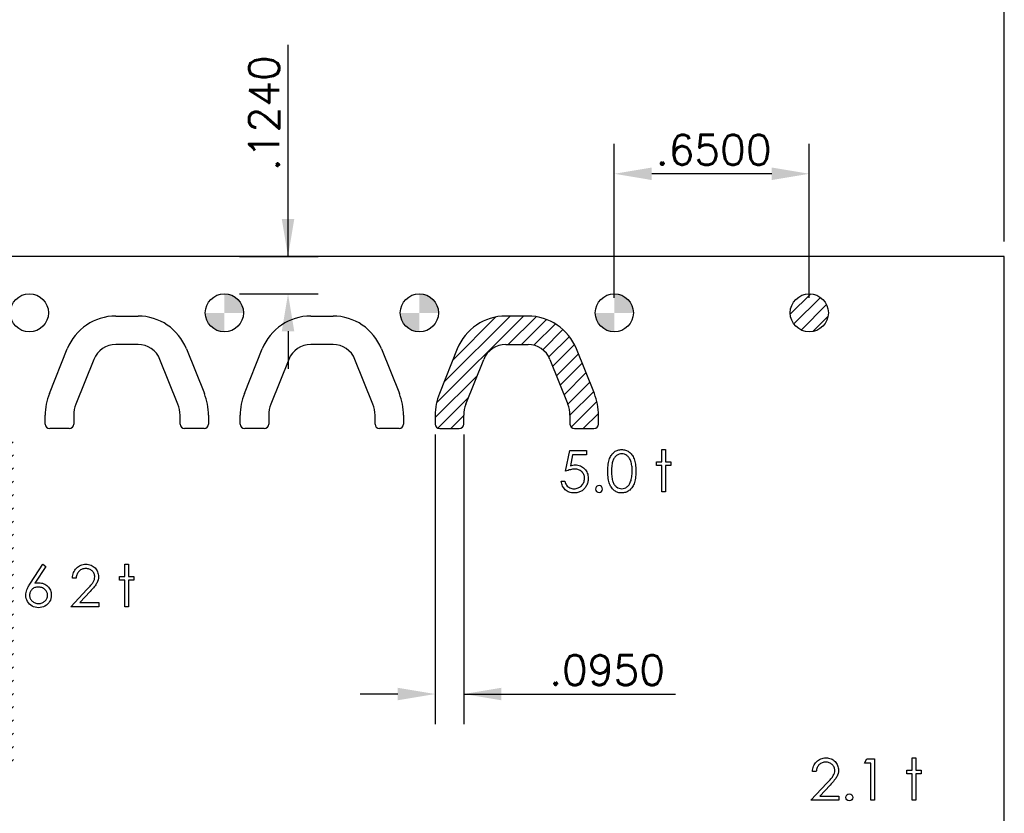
# Model space of a CAD drawing. Header units: inches. Extents: x -57.7 to -21.7, y -3.8 to 19.3.
# Tile 30 of 70: x -41.8 to -38.5, y 13.5 to 16.1. Entities that reach past the tile are written whole.
import ezdxf

# ---------------------------------------------------------------- set-up
doc = ezdxf.new("R2010")
doc.units = ezdxf.units.IN
doc.header["$LTSCALE"] = 0.5
doc.header["$MEASUREMENT"] = 0
doc.layers.get('DEFPOINTS').update_dxf_attribs({"color": 8})
for name, color, linetype in [('APP-M-D', 42, 'Continuous'), ('APP-M-S', 30, 'Continuous'), ('PUN-M-S2', 1, 'Continuous')]:
    doc.layers.add(name, color=color, linetype=linetype)
doc.styles.add('DIEMAKER', font='romans.shx')
doc.dimstyles.new('LINEAR', dxfattribs={"dimtxt": 0.1, "dimasz": 0.125, "dimexe": 0.1, "dimexo": 0.05, "dimgap": 0.03, "dimtad": 1, "dimdec": 4, "dimzin": 4, "dimdsep": 46, "dimtxsty": 'DIEMAKER', "dimcen": 0, "dimclrd": 34, "dimclre": 34, "dimclrt": 42, "dimazin": 0, "dimtfac": 1, "dimtdec": 4, "dimtofl": 0, "dimtmove": 0, "dimatfit": 3, "dimfxl": 0, "dimtolj": 1, "dimtzin": 0, "dimarcsym": 0})

# ---------------------------------------------------------------- blocks, each defined once
blk = doc.blocks.new('*D71')
at = {"layer": 'APP-M-D', "color": 34, "lineweight": -2}
for p, q in [((-39.8318, 15.1686), (-39.8318, 15.6821)), ((-39.1818, 15.1686), (-39.1818, 15.6821)), ((-39.3068, 15.5821), (-39.7068, 15.5821))]:
    blk.add_line(p, q, dxfattribs=at)
at = {"layer": 'APP-M-D', "color": 34}
for points in [[(-39.7068, 15.6029), (-39.7068, 15.5612), (-39.8318, 15.5821)], [(-39.3068, 15.5612), (-39.3068, 15.6029), (-39.1818, 15.5821)]]:
    blk.add_solid(points, dxfattribs=at)
at = {"layer": 'DEFPOINTS', "color": 0}
for p in [(-39.8318, 15.5821), (-39.8318, 15.1186), (-39.1818, 15.1186)]:
    blk.add_point(p, dxfattribs=at)
at = {"layer": 'APP-M-D', "color": 42, "insert": (-39.5006, 15.6621), "char_height": 0.1, "attachment_point": 5, "style": 'DIEMAKER'}
blk.add_mtext('\\A1;.6500', dxfattribs=at)
blk = doc.blocks.new('*D73')
at = {"layer": 'APP-M-D', "color": 34, "lineweight": -2}
for p, q in [((-40.9196, 15.3061), (-40.9196, 16.0119)), ((-40.9196, 15.4311), (-40.9196, 15.5561)), ((-41.0818, 15.3061), (-40.8196, 15.3061)), ((-41.0818, 15.1821), (-40.8196, 15.1821)), ((-40.9196, 15.0571), (-40.9196, 14.9321))]:
    blk.add_line(p, q, dxfattribs=at)
at = {"layer": 'APP-M-D', "color": 34}
for points in [[(-40.9404, 15.4311), (-40.8988, 15.4311), (-40.9196, 15.3061)], [(-40.8988, 15.0571), (-40.9404, 15.0571), (-40.9196, 15.1821)]]:
    blk.add_solid(points, dxfattribs=at)
at = {"layer": 'DEFPOINTS', "color": 0}
for p in [(-41.1318, 15.3061), (-40.9196, 15.3061), (-41.1318, 15.1821)]:
    blk.add_point(p, dxfattribs=at)
at = {"layer": 'APP-M-D', "color": 42, "insert": (-40.9996, 15.784), "char_height": 0.1, "attachment_point": 5, "rotation": 90, "style": 'DIEMAKER'}
blk.add_mtext('\\A1;.1240', dxfattribs=at)
blk = doc.blocks.new('*D74')
at = {"layer": 'APP-M-D', "color": 34, "lineweight": -2}
for p, q in [((-40.4289, 14.7126), (-40.4289, 13.7478)), ((-40.3339, 14.7126), (-40.3339, 13.7478)), ((-40.5539, 13.8478), (-40.6789, 13.8478)), ((-40.3339, 13.8478), (-39.6281, 13.8478)), ((-40.2089, 13.8478), (-40.0839, 13.8478))]:
    blk.add_line(p, q, dxfattribs=at)
at = {"layer": 'APP-M-D', "color": 34}
for points in [[(-40.5539, 13.827), (-40.5539, 13.8686), (-40.4289, 13.8478)], [(-40.2089, 13.8686), (-40.2089, 13.827), (-40.3339, 13.8478)]]:
    blk.add_solid(points, dxfattribs=at)
at = {"layer": 'DEFPOINTS', "color": 0}
for p in [(-40.4289, 14.7626), (-40.3339, 14.7626), (-40.4289, 13.8478)]:
    blk.add_point(p, dxfattribs=at)
at = {"layer": 'APP-M-D', "color": 42, "insert": (-39.856, 13.9278), "char_height": 0.1, "attachment_point": 5, "style": 'DIEMAKER'}
blk.add_mtext('\\A1;.0950', dxfattribs=at)
blk = doc.blocks.new('*D83')
at = {"layer": 'APP-M-D', "color": 34, "lineweight": -2}
for p, q in [((-53.9818, 15.5436), (-53.9818, 16.4936)), ((-38.5318, 15.3561), (-38.5318, 16.4936)), ((-53.8568, 16.3936), (-38.6568, 16.3936))]:
    blk.add_line(p, q, dxfattribs=at)
at = {"layer": 'APP-M-D', "color": 34}
for points in [[(-53.8568, 16.4144), (-53.8568, 16.3727), (-53.9818, 16.3936)], [(-38.6568, 16.3727), (-38.6568, 16.4144), (-38.5318, 16.3936)]]:
    blk.add_solid(points, dxfattribs=at)
at = {"layer": 'DEFPOINTS', "color": 0}
for p in [(-38.5318, 16.3936), (-53.9818, 15.4936), (-38.5318, 15.3061)]:
    blk.add_point(p, dxfattribs=at)
at = {"layer": 'APP-M-D', "color": 42, "insert": (-46.6905, 16.4736), "char_height": 0.1, "attachment_point": 5, "style": 'DIEMAKER'}
blk.add_mtext('\\A1;15.4500', dxfattribs=at)

msp = doc.modelspace()

# ---------------------------------------------------------------- hatches: boundary and pattern name
at = {"layer": 'APP-M-S'}
h = msp.add_hatch(color=256, dxfattribs=at)
h.paths.add_polyline_path([(-41.06828, 15.11856, 0.4142136), (-41.13178, 15.18206), (-41.13178, 15.11856)])
h.paths.add_polyline_path([(-41.13178, 15.05506), (-41.13178, 15.11856), (-41.19528, 15.11856, 0.4142136)])
h = msp.add_hatch(color=256, dxfattribs=at)
h.paths.add_polyline_path([(-40.41828, 15.11856, 0.4142136), (-40.48178, 15.18206), (-40.48178, 15.11856)])
h.paths.add_polyline_path([(-40.48178, 15.05506), (-40.48178, 15.11856), (-40.54528, 15.11856, 0.4142136)])
h = msp.add_hatch(color=256, dxfattribs=at)
h.paths.add_polyline_path([(-39.76828, 15.11856, 0.4142136), (-39.83178, 15.18206), (-39.83178, 15.11856)])
h.paths.add_polyline_path([(-39.83178, 15.05506), (-39.83178, 15.11856), (-39.89528, 15.11856, 0.4142136)])
at = {"layer": 'PUN-M-S2'}
h = msp.add_hatch(dxfattribs=at)
h.set_pattern_fill('ANSI31', color=256, scale=0.25, style=0)
h.paths.add_polyline_path([(-39.24528, 15.11856, 1), (-39.11828, 15.11856, 1)])
h.paths.add_polyline_path([(-39.95822, 14.99859, 0.3066784), (-40.11954, 15.1078), (-40.19402, 15.1078, 0.3066784), (-40.35533, 14.99859), (-40.41511, 14.84915, 0.0954146), (-40.42894, 14.77731), (-40.42894, 14.7478, 0.4142136), (-40.41394, 14.7328), (-40.34894, 14.7328, 0.4142136), (-40.33394, 14.7478), (-40.33394, 14.77731, -0.0954146), (-40.3269, 14.81387), (-40.26713, 14.96331, -0.3066784), (-40.19402, 15.0128), (-40.11954, 15.0128, -0.3066784), (-40.04643, 14.96331), (-39.98665, 14.81387, -0.0954146), (-39.97961, 14.77731), (-39.97961, 14.7478, 0.4142136), (-39.96461, 14.7328), (-39.89961, 14.7328, 0.4142136), (-39.88461, 14.7478), (-39.88461, 14.77731, 0.0954146), (-39.89845, 14.84915)])
h.paths.add_polyline_path([(-39.24528, 11.86856, 1), (-39.11828, 11.86856, 1)])
h.paths.add_polyline_path([(-40.11954, 11.87932, 0.3066784), (-39.95822, 11.98853), (-39.89845, 12.13797, 0.0954146), (-39.88461, 12.20981), (-39.88461, 12.23932, 0.4142136), (-39.89961, 12.25432), (-39.96461, 12.25432, 0.4142136), (-39.97961, 12.23932), (-39.97961, 12.20981, -0.0954146), (-39.98665, 12.17326), (-40.04643, 12.02382, -0.3066784), (-40.11954, 11.97432), (-40.19402, 11.97432, -0.3066784), (-40.26713, 12.02382), (-40.3269, 12.17326, -0.0954146), (-40.33394, 12.20981), (-40.33394, 12.23932, 0.4142136), (-40.34894, 12.25432), (-40.41394, 12.25432, 0.4142136), (-40.42894, 12.23932), (-40.42894, 12.20981, 0.0954146), (-40.41511, 12.13797), (-40.35533, 11.98853, 0.3066784), (-40.19402, 11.87932)])
h.paths.add_polyline_path([(-41.18461, 12.30347), (-41.18461, 13.38847, 0.4142136), (-41.20461, 13.40847), (-41.25796, 13.40847, 0.3988719), (-41.29727, 13.37117), (-41.2929, 13.34945), (-41.28486, 13.32839, -0.074975), (-41.27961, 13.29356), (-41.27961, 12.29847, 0.4142136), (-41.26461, 12.28347), (-41.20461, 12.28347, 0.4142136)])
h.paths.add_polyline_path([(-41.63394, 12.29847), (-41.63394, 13.29356, -0.074975), (-41.62869, 13.32839), (-41.62066, 13.34945), (-41.61628, 13.37117, 0.3988719), (-41.6556, 13.40847), (-41.70894, 13.40847, 0.4142136), (-41.72894, 13.38847), (-41.72894, 12.30347, 0.4142136), (-41.70894, 12.28347), (-41.64894, 12.28347, 0.4142136)])
h.paths.add_polyline_path([(-41.83461, 13.59866), (-41.83461, 14.68366, 0.4142136), (-41.85461, 14.70366), (-41.91461, 14.70366, 0.4142136), (-41.92961, 14.68866), (-41.92961, 13.69356, -0.074975), (-41.93486, 13.65873), (-41.9429, 13.63767), (-41.94727, 13.61596, 0.3988719), (-41.90796, 13.57866), (-41.85461, 13.57866, 0.4142136)])
h.paths.add_polyline_path([(-42.82568, 12.24991), (-42.82568, 12.29448, 0.7832708), (-42.86835, 12.30501, -0.2786513), (-42.88578, 12.29448), (-42.91426, 12.29448, -0.3888787), (-42.93387, 12.31245), (-42.93394, 12.31331), (-42.93777, 12.35707, 0.3888787), (-42.94773, 12.3662), (-43.00568, 12.3662, 0.4142136), (-43.02568, 12.3462), (-43.02568, 12.29251), (-43.02568, 12.24867), (-43.02568, 12.1982, 0.4142136), (-43.00568, 12.1782), (-42.94773, 12.1782, 0.3888787), (-42.93777, 12.18733), (-42.93394, 12.23108), (-42.93387, 12.23194, -0.3888787), (-42.91426, 12.24991), (-42.88578, 12.24991, -0.2786513), (-42.86835, 12.23938, 0.7832708)])
h.paths.add_polyline_path([(-43.13788, 12.24867), (-43.13788, 12.29251), (-43.13788, 12.3462, 0.4142136), (-43.15788, 12.3662), (-43.21582, 12.3662, 0.3888787), (-43.22578, 12.35707), (-43.22961, 12.31331), (-43.22969, 12.31245, -0.3888787), (-43.2493, 12.29448), (-43.27778, 12.29448, -0.2786513), (-43.2952, 12.30501, 0.7832708), (-43.33788, 12.29448), (-43.33788, 12.24991, 0.7832708), (-43.2952, 12.23938, -0.2786513), (-43.27778, 12.24991), (-43.2493, 12.24991, -0.3888787), (-43.22969, 12.23194), (-43.22961, 12.23108), (-43.22578, 12.18733, 0.3888787), (-43.21582, 12.1782), (-43.15788, 12.1782, 0.4142136), (-43.13788, 12.1982)])
h.paths.add_polyline_path([(-43.13788, 14.69461), (-43.13788, 14.73846), (-43.13788, 14.78893, 0.4142136), (-43.15788, 14.80893), (-43.21582, 14.80893, 0.3888787), (-43.22578, 14.7998), (-43.22961, 14.75604), (-43.22969, 14.75518, -0.3888787), (-43.2493, 14.73721), (-43.27778, 14.73721, -0.2786513), (-43.2952, 14.74774, 0.7832708), (-43.33788, 14.73721), (-43.33788, 14.69264, 0.7832708), (-43.2952, 14.68211, -0.2786513), (-43.27778, 14.69264), (-43.2493, 14.69264, -0.3888787), (-43.22969, 14.67467), (-43.22961, 14.67381), (-43.22578, 14.63006, 0.3888787), (-43.21582, 14.62093), (-43.15788, 14.62093, 0.4142136), (-43.13788, 14.64093)])
h.paths.add_polyline_path([(-42.82568, 14.69264), (-42.82568, 14.73721, 0.7832708), (-42.86835, 14.74774, -0.2786513), (-42.88578, 14.73721), (-42.91426, 14.73721, -0.3888787), (-42.93387, 14.75518), (-42.93394, 14.75604), (-42.93777, 14.7998, 0.3888787), (-42.94773, 14.80893), (-43.00568, 14.80893, 0.4142136), (-43.02568, 14.78893), (-43.02568, 14.73846), (-43.02568, 14.69461), (-43.02568, 14.64093, 0.4142136), (-43.00568, 14.62093), (-42.94773, 14.62093, 0.3888787), (-42.93777, 14.63006), (-42.93394, 14.67381), (-42.93387, 14.67467, -0.3888787), (-42.91426, 14.69264), (-42.88578, 14.69264, -0.2786513), (-42.86835, 14.68211, 0.7832708)])
h.paths.add_polyline_path([(-51.69199, 13.3889), (-51.69199, 13.59823, -0.1191534), (-51.69727, 13.61596), (-51.74103, 13.61596), (-51.74643, 13.60972, -0.1934262), (-51.81954, 13.58687), (-51.89402, 13.58687, -0.1934262), (-51.96713, 13.60972), (-51.97253, 13.61596), (-52.01628, 13.61596, -0.1191534), (-52.02157, 13.59823), (-52.02157, 13.3889, -0.1191534), (-52.01628, 13.37117), (-51.97253, 13.37117), (-51.96713, 13.3774, -0.1934262), (-51.89402, 13.40026), (-51.81954, 13.40026, -0.1934262), (-51.74643, 13.3774), (-51.74103, 13.37117), (-51.69727, 13.37117, -0.1191534)])
h.paths.add_polyline_path([(-42.28394, 13.69356), (-42.28394, 14.68866, 0.4142136), (-42.29894, 14.70366), (-42.35894, 14.70366, 0.4142136), (-42.37894, 14.68366), (-42.37894, 13.59866, 0.4142136), (-42.35894, 13.57866), (-42.3056, 13.57866, 0.3988719), (-42.26628, 13.61596), (-42.27066, 13.63767), (-42.27869, 13.65873, -0.074975)])
h.paths.add_polyline_path([(-53.23178, 15.30606), (-53.23178, 15.49356), (-53.98178, 15.49356), (-53.98178, 11.49356), (-53.23178, 11.49356), (-53.23178, 11.68106), (-53.88178, 11.68106), (-53.88178, 11.88347, 0.0548242), (-53.84402, 11.87932), (-53.76954, 11.87932, 0.3066784), (-53.60822, 11.98853), (-53.54845, 12.13797, 0.0954146), (-53.53461, 12.20981), (-53.53461, 12.23932, 0.1697745), (-53.53788, 12.24867), (-53.53788, 12.29251, 0.1459542), (-53.53461, 12.30347), (-53.53461, 13.38847, 0.4142136), (-53.55461, 13.40847), (-53.60796, 13.40847, 0.2152504), (-53.63749, 13.39514), (-53.63749, 13.59199, 0.2152504), (-53.60796, 13.57866), (-53.55461, 13.57866, 0.4142136), (-53.53461, 13.59866), (-53.53461, 14.68366, 0.1459542), (-53.53788, 14.69461), (-53.53788, 14.73846, 0.1697745), (-53.53461, 14.7478), (-53.53461, 14.77731, 0.0954146), (-53.54845, 14.84915), (-53.60822, 14.99859, 0.3066784), (-53.76954, 15.1078), (-53.84402, 15.1078, 0.0548242), (-53.88178, 15.10365), (-53.88178, 15.30606)])
h.paths.add_polyline_path([(-51.81954, 13.58687, 0.1934262), (-51.74643, 13.60972), (-51.74643, 13.61596), (-51.81954, 13.61596)], flags=16)
h.paths.add_polyline_path([(-51.81954, 13.58687), (-51.81954, 13.61596), (-51.89402, 13.61596), (-51.89402, 13.58687)], flags=16)
h.paths.add_polyline_path([(-51.89402, 13.58687), (-51.89402, 13.61596), (-51.96713, 13.61596), (-51.96713, 13.60972, 0.1934262)], flags=16)
h.paths.add_polyline_path([(-51.89402, 13.37117), (-51.89402, 13.40026, 0.1934262), (-51.96713, 13.3774), (-51.96713, 13.37117)], flags=16)
h.paths.add_polyline_path([(-51.81954, 13.37117), (-51.81954, 13.40026), (-51.89402, 13.40026), (-51.89402, 13.37117)], flags=16)
h.paths.add_polyline_path([(-51.74643, 13.3774, 0.1934262), (-51.81954, 13.40026), (-51.81954, 13.37117), (-51.74643, 13.37117)], flags=16)
h.paths.add_polyline_path([(-53.54528, 15.11856, -1), (-53.41828, 15.11856, -1)], flags=0)
h.paths.add_polyline_path([(-53.54528, 11.86856, -1), (-53.41828, 11.86856, -1)], flags=0)
h.paths.add_polyline_path([(-53.23178, 12.53162), (-53.23178, 15.10365, 0.2476897), (-53.35533, 14.99859), (-53.41511, 14.84915, 0.0954146), (-53.42894, 14.77731), (-53.42894, 14.7478, 0.1697745), (-53.42568, 14.73846), (-53.42568, 14.69461, 0.1459542), (-53.42894, 14.68366), (-53.42894, 13.59866, 0.4142136), (-53.40894, 13.57866), (-53.3556, 13.57866, 0.2152504), (-53.32607, 13.59199), (-53.32607, 13.39514, 0.2152504), (-53.3556, 13.40847), (-53.40894, 13.40847, 0.4142136), (-53.42894, 13.38847), (-53.42894, 12.30347, 0.1459542), (-53.42568, 12.29251), (-53.42568, 12.24867, 0.1697745), (-53.42894, 12.23932), (-53.42894, 12.20981, 0.0954146), (-53.41511, 12.13797), (-53.35533, 11.98853, 0.2476897), (-53.23178, 11.88347)], flags=0)
h.paths.add_polyline_path([(-53.54528, 15.11856, 1), (-53.41828, 15.11856, 1)], flags=0)
h.paths.add_polyline_path([(-53.41828, 11.86856, 1), (-53.54528, 11.86856, 1)], flags=0)
h.paths.add_polyline_path([(-53.23178, 15.10365), (-53.23178, 15.30606), (-53.88178, 15.30606), (-53.88178, 15.10365, -0.0548242), (-53.84402, 15.1078), (-53.76954, 15.1078, -0.3066784), (-53.60822, 14.99859), (-53.54845, 14.84915, -0.0954146), (-53.53461, 14.77731), (-53.53461, 14.7478, -0.1697745), (-53.53788, 14.73846), (-53.53788, 14.69461, -0.1459542), (-53.53461, 14.68366), (-53.53461, 13.59866, -0.4142136), (-53.55461, 13.57866), (-53.60796, 13.57866, -0.2152504), (-53.63749, 13.59199), (-53.63749, 13.39514, -0.2152504), (-53.60796, 13.40847), (-53.55461, 13.40847, -0.4142136), (-53.53461, 13.38847), (-53.53461, 12.30347, -0.1459542), (-53.53788, 12.29251), (-53.53788, 12.24867, -0.1697745), (-53.53461, 12.23932), (-53.53461, 12.20981, -0.0954146), (-53.54845, 12.13797), (-53.60822, 11.98853, -0.3066784), (-53.76954, 11.87932), (-53.84402, 11.87932, -0.0548242), (-53.88178, 11.88347), (-53.88178, 11.68106), (-53.23178, 11.68106), (-53.23178, 11.88347, -0.2476897), (-53.35533, 11.98853), (-53.41511, 12.13797, -0.0954146), (-53.42894, 12.20981), (-53.42894, 12.23932, -0.1697745), (-53.42568, 12.24867), (-53.42568, 12.29251, -0.1459542), (-53.42894, 12.30347), (-53.42894, 13.38847, -0.4142136), (-53.40894, 13.40847), (-53.3556, 13.40847, -0.2152504), (-53.32607, 13.39514), (-53.32607, 13.59199, -0.2152504), (-53.3556, 13.57866), (-53.40894, 13.57866, -0.4142136), (-53.42894, 13.59866), (-53.42894, 14.68366, -0.1459542), (-53.42568, 14.69461), (-53.42568, 14.73846, -0.1697745), (-53.42894, 14.7478), (-53.42894, 14.77731, -0.0954146), (-53.41511, 14.84915), (-53.35533, 14.99859, -0.2476897)], flags=16)

# ---------------------------------------------------------------- linework, layer by layer
at = {"layer": 'APP-M-D', "linetype": 'Continuous'}
for points in [[(-39.92414, 14.65931), (-39.92414, 14.64517), (-39.97101, 14.64517), (-39.97844, 14.60893), (-39.97405, 14.61009), (-39.96988, 14.61095), (-39.96593, 14.61144), (-39.96221, 14.61161), (-39.9576, 14.61141), (-39.95318, 14.61081), (-39.94898, 14.60981), (-39.94498, 14.60843), (-39.9412, 14.60667), (-39.93764, 14.60449), (-39.93427, 14.60192), (-39.9311, 14.59894), (-39.92823, 14.59565), (-39.92574, 14.59218), (-39.92362, 14.58845), (-39.92191, 14.58453), (-39.92055, 14.58036), (-39.91961, 14.57597), (-39.91904, 14.57136), (-39.91884, 14.56653), (-39.91895, 14.56316), (-39.91923, 14.55985), (-39.91973, 14.55662), (-39.92042, 14.55345), (-39.9213, 14.55036), (-39.92238, 14.54735), (-39.92367, 14.54439), (-39.92514, 14.5415), (-39.92676, 14.53874), (-39.92856, 14.53614), (-39.93046, 14.53371), (-39.93251, 14.53145), (-39.93471, 14.52935), (-39.93706, 14.52742), (-39.93952, 14.52565), (-39.94214, 14.52405), (-39.94487, 14.52262), (-39.94771, 14.5214), (-39.95064, 14.52035), (-39.95368, 14.5195), (-39.95682, 14.51883), (-39.96008, 14.51836), (-39.96345, 14.51806), (-39.9669, 14.51798), (-39.97101, 14.51814), (-39.97496, 14.51867), (-39.97874, 14.5195), (-39.98236, 14.52068), (-39.98581, 14.5222), (-39.98909, 14.52408), (-39.99224, 14.52626), (-39.99519, 14.5288), (-39.99793, 14.53161), (-40.00035, 14.53462), (-40.00251, 14.53782), (-40.00438, 14.54125), (-40.00596, 14.54484), (-40.00723, 14.54864), (-40.00822, 14.55265), (-40.00894, 14.55684), (-39.99657, 14.55684), (-39.99558, 14.55292), (-39.99431, 14.54942), (-39.99274, 14.54627), (-39.99089, 14.54351), (-39.98871, 14.54108), (-39.98619, 14.5389), (-39.98335, 14.53694), (-39.98018, 14.53526), (-39.97681, 14.53388), (-39.97333, 14.53291), (-39.9698, 14.5323), (-39.96618, 14.53211), (-39.96265, 14.53228), (-39.95925, 14.53275), (-39.95597, 14.53352), (-39.95282, 14.53462), (-39.94981, 14.536), (-39.94691, 14.53774), (-39.94415, 14.53976), (-39.9415, 14.5421), (-39.9391, 14.54467), (-39.937, 14.5474), (-39.93524, 14.5503), (-39.93378, 14.55334), (-39.93264, 14.55654), (-39.93184, 14.55988), (-39.93137, 14.56339), (-39.93121, 14.56706), (-39.93135, 14.57037), (-39.93176, 14.57352), (-39.93248, 14.5765), (-39.93347, 14.57931), (-39.93474, 14.58199), (-39.93629, 14.5845), (-39.93814, 14.58685), (-39.94026, 14.58903), (-39.94261, 14.59102), (-39.94518, 14.59273), (-39.94791, 14.59416), (-39.95083, 14.59538), (-39.95395, 14.59629), (-39.95727, 14.59695), (-39.96074, 14.59734), (-39.96444, 14.59747), (-39.96764, 14.59736), (-39.97104, 14.59703), (-39.97457, 14.59648), (-39.9783, 14.59571), (-39.98216, 14.59471), (-39.98622, 14.5935), (-39.99042, 14.59206), (-39.99481, 14.59041), (-39.98067, 14.65931), (-39.92414, 14.65931)], [(-39.85348, 14.59035), (-39.85339, 14.59698), (-39.85312, 14.60322), (-39.85265, 14.6091), (-39.85201, 14.61456), (-39.85121, 14.61964), (-39.85019, 14.62433), (-39.84901, 14.62864), (-39.84765, 14.63256), (-39.84614, 14.63617), (-39.84445, 14.63957), (-39.8426, 14.64272), (-39.84061, 14.64567), (-39.83849, 14.64838), (-39.83623, 14.65086), (-39.8338, 14.6531), (-39.8312, 14.65514), (-39.8285, 14.65693), (-39.82571, 14.65851), (-39.82287, 14.65983), (-39.81991, 14.66091), (-39.8169, 14.66176), (-39.81381, 14.66237), (-39.81066, 14.66273), (-39.80741, 14.66284), (-39.80412, 14.66273), (-39.80089, 14.66237), (-39.79777, 14.66176), (-39.79471, 14.66091), (-39.79173, 14.65983), (-39.78883, 14.65851), (-39.78599, 14.65693), (-39.78325, 14.65511), (-39.78063, 14.65307), (-39.77812, 14.65075), (-39.77577, 14.64821), (-39.77357, 14.64545), (-39.7715, 14.64241), (-39.76956, 14.63916), (-39.7678, 14.63565), (-39.76614, 14.6319), (-39.76468, 14.62787), (-39.76338, 14.6235), (-39.7623, 14.61881), (-39.76142, 14.61379), (-39.76073, 14.60843), (-39.76023, 14.60272), (-39.75996, 14.5967), (-39.75985, 14.59035), (-39.75996, 14.58403), (-39.76023, 14.57804), (-39.76073, 14.57236), (-39.76139, 14.56703), (-39.76228, 14.56203), (-39.76335, 14.55737), (-39.7646, 14.55301), (-39.76606, 14.549), (-39.76769, 14.54528), (-39.76945, 14.5418), (-39.77136, 14.53854), (-39.77343, 14.53551), (-39.77564, 14.53272), (-39.77801, 14.53018), (-39.78052, 14.52786), (-39.78317, 14.52579), (-39.78593, 14.52397), (-39.78878, 14.52237), (-39.7917, 14.52104), (-39.79468, 14.51994), (-39.79775, 14.51908), (-39.80089, 14.51847), (-39.80412, 14.51809), (-39.80741, 14.51798), (-39.81066, 14.51809), (-39.81381, 14.51845), (-39.8169, 14.51905), (-39.81988, 14.51988), (-39.82281, 14.52093), (-39.82565, 14.52226), (-39.82841, 14.5238), (-39.83109, 14.52557), (-39.83366, 14.52758), (-39.83609, 14.52982), (-39.83835, 14.5323), (-39.84048, 14.53504), (-39.84246, 14.53796), (-39.84431, 14.54114), (-39.84602, 14.54456), (-39.84757, 14.5482), (-39.84895, 14.55215), (-39.85017, 14.55648), (-39.85116, 14.5612), (-39.85199, 14.56628), (-39.85265, 14.57172), (-39.85312, 14.57757), (-39.85339, 14.58378), (-39.85348, 14.59035)], [(-39.84111, 14.59041), (-39.84106, 14.58489), (-39.84084, 14.5797), (-39.8405, 14.57484), (-39.84006, 14.57037), (-39.83946, 14.56623), (-39.83874, 14.56242), (-39.83788, 14.55897), (-39.83689, 14.55588), (-39.83576, 14.55303), (-39.83451, 14.55038), (-39.83316, 14.5479), (-39.83167, 14.54561), (-39.83004, 14.54348), (-39.8283, 14.54152), (-39.82643, 14.53976), (-39.82444, 14.53816), (-39.82024, 14.53551), (-39.81594, 14.53363), (-39.81152, 14.5325), (-39.80699, 14.53211), (-39.80244, 14.53247), (-39.79802, 14.5336), (-39.79377, 14.53542), (-39.78966, 14.53802), (-39.7877, 14.53959), (-39.78588, 14.54133), (-39.78417, 14.54329), (-39.78256, 14.54542), (-39.7811, 14.54771), (-39.77975, 14.55022), (-39.77853, 14.5529), (-39.77743, 14.55577), (-39.77622, 14.55947), (-39.77514, 14.56333), (-39.77426, 14.56739), (-39.77351, 14.57161), (-39.77296, 14.57603), (-39.77254, 14.58064), (-39.7723, 14.58544), (-39.77221, 14.59041), (-39.7723, 14.59538), (-39.77249, 14.60012), (-39.77288, 14.60462), (-39.77337, 14.6089), (-39.77404, 14.61296), (-39.77481, 14.61677), (-39.77577, 14.62036), (-39.77685, 14.62373), (-39.77807, 14.62687), (-39.77939, 14.62977), (-39.78083, 14.63248), (-39.78237, 14.63496), (-39.78403, 14.63722), (-39.78582, 14.63927), (-39.7877, 14.64109), (-39.78969, 14.64269), (-39.79385, 14.64531), (-39.79811, 14.64722), (-39.80249, 14.64832), (-39.80699, 14.64871), (-39.81155, 14.64832), (-39.81599, 14.64722), (-39.82027, 14.64531), (-39.82444, 14.64269), (-39.82643, 14.64112), (-39.82828, 14.63935), (-39.83001, 14.63739), (-39.83162, 14.63526), (-39.83311, 14.63297), (-39.83449, 14.63049), (-39.83573, 14.62784), (-39.83686, 14.625), (-39.83785, 14.6219), (-39.83871, 14.61845), (-39.83946, 14.61467), (-39.84003, 14.6105), (-39.8405, 14.606), (-39.84084, 14.60117), (-39.84106, 14.59596), (-39.84111, 14.59041)], [(-39.67328, 14.66284), (-39.66092, 14.66284), (-39.66092, 14.62221), (-39.64325, 14.62221), (-39.64325, 14.60984), (-39.66092, 14.60984), (-39.66092, 14.52151), (-39.67328, 14.52151), (-39.67328, 14.60984), (-39.69095, 14.60984), (-39.69095, 14.62221), (-39.67328, 14.62221), (-39.67328, 14.66284)], [(-41.737, 14.28034), (-41.72748, 14.27286), (-41.76389, 14.21719), (-41.7566, 14.21818), (-41.74962, 14.21851), (-41.74542, 14.21832), (-41.74139, 14.21777), (-41.73753, 14.21685), (-41.73383, 14.21556), (-41.7303, 14.2139), (-41.7269, 14.21189), (-41.7237, 14.20948), (-41.72063, 14.20672), (-41.71785, 14.20369), (-41.71542, 14.20049), (-41.71337, 14.19712), (-41.71172, 14.19358), (-41.71042, 14.18986), (-41.70948, 14.18597), (-41.70893, 14.18191), (-41.70874, 14.17769), (-41.70907, 14.17192), (-41.71012, 14.16642), (-41.71183, 14.16123), (-41.71426, 14.15629), (-41.71729, 14.15177), (-41.72094, 14.14774), (-41.72513, 14.14417), (-41.72994, 14.14111), (-41.7351, 14.13865), (-41.74048, 14.13689), (-41.74603, 14.13584), (-41.7518, 14.13548), (-41.75735, 14.13581), (-41.7627, 14.13683), (-41.76786, 14.13854), (-41.7728, 14.14092), (-41.77739, 14.14393), (-41.78144, 14.14749), (-41.785, 14.1516), (-41.78801, 14.15627), (-41.79041, 14.16132), (-41.79215, 14.16651), (-41.79318, 14.17189), (-41.79353, 14.17744), (-41.79331, 14.18169), (-41.79268, 14.18608), (-41.79163, 14.19055), (-41.79017, 14.19513), (-41.78923, 14.1975), (-41.78815, 14.20002), (-41.78688, 14.20261), (-41.78547, 14.20534), (-41.78387, 14.20821), (-41.78213, 14.21117), (-41.7802, 14.21426), (-41.77813, 14.21746), (-41.737, 14.28034)], [(-41.62571, 14.23441), (-41.63807, 14.23441), (-41.63774, 14.23932), (-41.63702, 14.24402), (-41.63595, 14.24846), (-41.63446, 14.25271), (-41.63261, 14.25671), (-41.63037, 14.26052), (-41.62775, 14.26408), (-41.62474, 14.26742), (-41.62146, 14.27046), (-41.61795, 14.27308), (-41.61428, 14.27529), (-41.61044, 14.27711), (-41.60638, 14.27852), (-41.60216, 14.27954), (-41.59774, 14.28015), (-41.59313, 14.28034), (-41.58861, 14.28015), (-41.58427, 14.27957), (-41.58019, 14.27863), (-41.5763, 14.27731), (-41.57265, 14.27557), (-41.56923, 14.27347), (-41.566, 14.27101), (-41.56302, 14.26814), (-41.56031, 14.26502), (-41.558, 14.26176), (-41.55601, 14.25837), (-41.55438, 14.25486), (-41.55314, 14.25119), (-41.55223, 14.24738), (-41.5517, 14.24346), (-41.55151, 14.23938), (-41.55187, 14.23364), (-41.55294, 14.22809), (-41.55471, 14.22273), (-41.55722, 14.21754), (-41.55882, 14.21489), (-41.56076, 14.212), (-41.56302, 14.20888), (-41.56561, 14.20556), (-41.56857, 14.20198), (-41.57182, 14.19819), (-41.57544, 14.19419), (-41.57939, 14.18994), (-41.61386, 14.15315), (-41.54974, 14.15315), (-41.54974, 14.13901), (-41.64337, 14.13901), (-41.58993, 14.19604), (-41.58604, 14.20013), (-41.58251, 14.20394), (-41.57933, 14.20747), (-41.57652, 14.21073), (-41.57406, 14.21374), (-41.57194, 14.21644), (-41.5702, 14.2189), (-41.56879, 14.22108), (-41.56664, 14.22522), (-41.56509, 14.22947), (-41.56418, 14.2338), (-41.56388, 14.23827), (-41.56401, 14.24109), (-41.56443, 14.24379), (-41.56509, 14.24639), (-41.56603, 14.2489), (-41.56727, 14.25133), (-41.56876, 14.25362), (-41.5705, 14.25583), (-41.57254, 14.25796), (-41.57478, 14.25989), (-41.57712, 14.26157), (-41.57958, 14.26298), (-41.58218, 14.26414), (-41.58491, 14.26505), (-41.58772, 14.26568), (-41.59068, 14.26607), (-41.59377, 14.26621), (-41.597, 14.26607), (-41.60009, 14.26568), (-41.60304, 14.26502), (-41.60586, 14.26411), (-41.60854, 14.26295), (-41.61108, 14.26152), (-41.61348, 14.2598), (-41.61574, 14.25784), (-41.61781, 14.25566), (-41.61963, 14.25326), (-41.62123, 14.25064), (-41.62261, 14.24782), (-41.62375, 14.24479), (-41.62463, 14.24153), (-41.62529, 14.23808), (-41.62571, 14.23441)], [(-41.46318, 14.28034), (-41.45081, 14.28034), (-41.45081, 14.23971), (-41.43315, 14.23971), (-41.43315, 14.22734), (-41.45081, 14.22734), (-41.45081, 14.13901), (-41.46318, 14.13901), (-41.46318, 14.22734), (-41.48084, 14.22734), (-41.48084, 14.23971), (-41.46318, 14.23971), (-41.46318, 14.28034)], [(-41.75221, 14.20438), (-41.75536, 14.20424), (-41.75834, 14.20388), (-41.76118, 14.20325), (-41.76389, 14.20239), (-41.76643, 14.20126), (-41.7688, 14.19988), (-41.77104, 14.19825), (-41.77314, 14.19637), (-41.77501, 14.19433), (-41.77664, 14.19215), (-41.77802, 14.18989), (-41.77915, 14.18751), (-41.78004, 14.18503), (-41.78067, 14.18243), (-41.78103, 14.17976), (-41.78117, 14.17694), (-41.78103, 14.17415), (-41.78062, 14.1715), (-41.77993, 14.16891), (-41.77896, 14.16645), (-41.77774, 14.16408), (-41.77623, 14.16184), (-41.77446, 14.15966), (-41.77239, 14.15762), (-41.77013, 14.15574), (-41.76775, 14.15411), (-41.76527, 14.15273), (-41.76267, 14.15163), (-41.75997, 14.15074), (-41.75713, 14.15011), (-41.7542, 14.14975), (-41.75114, 14.14961), (-41.74807, 14.14975), (-41.74515, 14.15011), (-41.7423, 14.15074), (-41.7396, 14.15163), (-41.737, 14.15273), (-41.73452, 14.15411), (-41.73217, 14.15574), (-41.72991, 14.15762), (-41.72784, 14.15966), (-41.72604, 14.16184), (-41.72455, 14.16408), (-41.72331, 14.16645), (-41.72235, 14.16891), (-41.72166, 14.1715), (-41.72124, 14.17415), (-41.7211, 14.17694), (-41.72124, 14.17976), (-41.72168, 14.18243), (-41.72237, 14.18503), (-41.72337, 14.18751), (-41.72466, 14.18989), (-41.72624, 14.19215), (-41.72809, 14.19433), (-41.73021, 14.19637), (-41.73256, 14.19825), (-41.73502, 14.19988), (-41.73758, 14.20126), (-41.74026, 14.20239), (-41.74308, 14.20325), (-41.746, 14.20388), (-41.74904, 14.20424), (-41.75221, 14.20438)], [(-39.15881, 13.58896), (-39.17118, 13.58896), (-39.17085, 13.59387), (-39.17013, 13.59856), (-39.16905, 13.60301), (-39.16756, 13.60726), (-39.16571, 13.61126), (-39.16348, 13.61507), (-39.16086, 13.61863), (-39.15785, 13.62197), (-39.15456, 13.62501), (-39.15106, 13.62763), (-39.14738, 13.62984), (-39.14355, 13.63166), (-39.13949, 13.63307), (-39.13527, 13.63409), (-39.13085, 13.6347), (-39.12624, 13.63489), (-39.12171, 13.6347), (-39.11738, 13.63412), (-39.11329, 13.63318), (-39.1094, 13.63185), (-39.10576, 13.63011), (-39.10234, 13.62802), (-39.09911, 13.62556), (-39.09613, 13.62269), (-39.09342, 13.61957), (-39.0911, 13.61631), (-39.08911, 13.61292), (-39.08749, 13.60941), (-39.08624, 13.60574), (-39.08533, 13.60193), (-39.08481, 13.59801), (-39.08462, 13.59393), (-39.08497, 13.58819), (-39.08605, 13.58264), (-39.08782, 13.57728), (-39.09033, 13.57209), (-39.09193, 13.56944), (-39.09386, 13.56654), (-39.09613, 13.56343), (-39.09872, 13.56011), (-39.10167, 13.55652), (-39.10493, 13.55274), (-39.10855, 13.54874), (-39.11249, 13.54449), (-39.14697, 13.50769), (-39.08285, 13.50769), (-39.08285, 13.49356), (-39.17648, 13.49356), (-39.12304, 13.55059), (-39.11915, 13.55468), (-39.11561, 13.55848), (-39.11244, 13.56202), (-39.10962, 13.56527), (-39.10717, 13.56828), (-39.10504, 13.57099), (-39.1033, 13.57345), (-39.10189, 13.57563), (-39.09974, 13.57977), (-39.0982, 13.58402), (-39.09728, 13.58835), (-39.09698, 13.59282), (-39.09712, 13.59564), (-39.09753, 13.59834), (-39.0982, 13.60094), (-39.09913, 13.60345), (-39.10038, 13.60588), (-39.10187, 13.60817), (-39.10361, 13.61038), (-39.10565, 13.6125), (-39.10788, 13.61444), (-39.11023, 13.61612), (-39.11269, 13.61753), (-39.11528, 13.61869), (-39.11802, 13.6196), (-39.12083, 13.62023), (-39.12378, 13.62062), (-39.12688, 13.62076), (-39.13011, 13.62062), (-39.1332, 13.62023), (-39.13615, 13.61957), (-39.13897, 13.61866), (-39.14164, 13.6175), (-39.14418, 13.61606), (-39.14658, 13.61435), (-39.14885, 13.61239), (-39.15092, 13.61021), (-39.15274, 13.60781), (-39.15434, 13.60519), (-39.15572, 13.60237), (-39.15685, 13.59934), (-39.15774, 13.59608), (-39.1584, 13.59263), (-39.15881, 13.58896)], [(-38.98996, 13.63136), (-38.96449, 13.63136), (-38.96449, 13.49356), (-38.97685, 13.49356), (-38.97685, 13.61722), (-38.99805, 13.61722), (-38.98996, 13.63136)], [(-38.83906, 13.63489), (-38.82669, 13.63489), (-38.82669, 13.59426), (-38.80902, 13.59426), (-38.80902, 13.58189), (-38.82669, 13.58189), (-38.82669, 13.49356), (-38.83906, 13.49356), (-38.83906, 13.58189), (-38.85672, 13.58189), (-38.85672, 13.59426), (-38.83906, 13.59426), (-38.83906, 13.63489)]]:
    msp.add_lwpolyline(points, dxfattribs=at)
for centre, start, end in [((-39.88263, 14.53123), 90.00154, 89.99846), ((-39.0484, 13.50328), 90.00009, 89.99991)]:
    msp.add_arc(centre, 0.01148, start, end, dxfattribs=at)
at = {"layer": 'APP-M-S', "linetype": 'Continuous', "lineweight": 25}
for p, q in [((-41.13178, 15.30606), (-44.38178, 15.30606)), ((-38.53178, 15.30606), (-41.13178, 15.30606)), ((-38.53178, 11.68106), (-38.53178, 15.30606)), ((-41.49402, 15.1078), (-41.41954, 15.1078)), ((-40.84402, 15.1078), (-40.76954, 15.1078)), ((-41.41954, 15.0128), (-41.49402, 15.0128)), ((-40.76954, 15.0128), (-40.84402, 15.0128)), ((-41.71511, 14.84915), (-41.65533, 14.99859)), ((-41.25822, 14.99859), (-41.19845, 14.84915)), ((-41.06511, 14.84915), (-41.00533, 14.99859)), ((-40.60822, 14.99859), (-40.54845, 14.84915)), ((-41.56713, 14.96331), (-41.6269, 14.81387)), ((-41.28665, 14.81387), (-41.34643, 14.96331)), ((-40.91713, 14.96331), (-40.9769, 14.81387)), ((-40.63665, 14.81387), (-40.69643, 14.96331)), ((-41.72894, 14.7478), (-41.72894, 14.77731)), ((-41.63394, 14.77731), (-41.63394, 14.7478)), ((-41.27961, 14.7478), (-41.27961, 14.77731)), ((-41.18461, 14.77731), (-41.18461, 14.7478)), ((-41.07894, 14.7478), (-41.07894, 14.77731)), ((-40.98394, 14.77731), (-40.98394, 14.7478)), ((-40.62961, 14.7478), (-40.62961, 14.77731)), ((-40.53461, 14.77731), (-40.53461, 14.7478)), ((-41.64894, 14.7328), (-41.71394, 14.7328)), ((-41.19961, 14.7328), (-41.26461, 14.7328)), ((-40.99894, 14.7328), (-41.06394, 14.7328)), ((-40.54961, 14.7328), (-40.61461, 14.7328))]:
    msp.add_line(p, q, dxfattribs=at)
for centre in [(-41.78178, 15.11856), (-41.13178, 15.11856), (-40.48178, 15.11856), (-39.83178, 15.11856)]:
    msp.add_circle(centre, 0.0635, dxfattribs=at)
for centre, radius, start, end in [((-41.49402, 14.93406), 0.17374, 90, 158.19859), ((-41.41954, 14.93406), 0.17374, 21.80141, 90), ((-40.84402, 14.93406), 0.17374, 90, 158.19859), ((-40.76954, 14.93406), 0.17374, 21.80141, 90), ((-41.49402, 14.93406), 0.07874, 90, 158.19859), ((-41.41954, 14.93406), 0.07874, 21.80141, 90), ((-40.84402, 14.93406), 0.07874, 90, 158.19859), ((-40.76954, 14.93406), 0.07874, 21.80141, 90), ((-41.53552, 14.77731), 0.19343, 158.19859, 180), ((-41.37804, 14.77731), 0.19343, 0, 21.80141), ((-40.88552, 14.77731), 0.19343, 158.19859, 180), ((-40.72804, 14.77731), 0.19343, 0, 21.80141), ((-41.53552, 14.77731), 0.09843, 158.19859, 180), ((-41.37804, 14.77731), 0.09843, 0, 21.80141), ((-40.88552, 14.77731), 0.09843, 158.19859, 180), ((-40.72804, 14.77731), 0.09843, 0, 21.80141), ((-41.71394, 14.7478), 0.015, 180, 270), ((-41.64894, 14.7478), 0.015, 270, 0), ((-41.26461, 14.7478), 0.015, 180, 270), ((-41.19961, 14.7478), 0.015, 270, 0), ((-41.06394, 14.7478), 0.015, 180, 270), ((-40.99894, 14.7478), 0.015, 270, 0), ((-40.61461, 14.7478), 0.015, 180, 270), ((-40.54961, 14.7478), 0.015, 270, 0)]:
    msp.add_arc(centre, radius, start, end, dxfattribs=at)
at = {"layer": 'PUN-M-S2', "linetype": 'Continuous', "lineweight": 25}
for p, q in [((-40.11954, 15.1078), (-40.19402, 15.1078)), ((-40.19402, 15.0128), (-40.11954, 15.0128)), ((-40.35533, 14.99859), (-40.41511, 14.84915)), ((-39.89845, 14.84915), (-39.95822, 14.99859)), ((-40.3269, 14.81387), (-40.26713, 14.96331)), ((-40.04643, 14.96331), (-39.98665, 14.81387)), ((-40.42894, 14.77731), (-40.42894, 14.7478)), ((-40.33394, 14.7478), (-40.33394, 14.77731)), ((-39.97961, 14.77731), (-39.97961, 14.7478)), ((-39.88461, 14.7478), (-39.88461, 14.77731)), ((-40.41394, 14.7328), (-40.34894, 14.7328)), ((-39.96461, 14.7328), (-39.89961, 14.7328))]:
    msp.add_line(p, q, dxfattribs=at)
msp.add_circle((-39.18178, 15.11856), 0.0635, dxfattribs=at)
for centre, radius, start, end in [((-40.19402, 14.93406), 0.17374, 90, 158.19859), ((-40.11954, 14.93406), 0.17374, 21.80141, 90), ((-40.19402, 14.93406), 0.07874, 90, 158.19859), ((-40.11954, 14.93406), 0.07874, 21.80141, 90), ((-40.23552, 14.77731), 0.19343, 158.19859, 180), ((-40.07804, 14.77731), 0.19343, 0, 21.80141), ((-40.23552, 14.77731), 0.09843, 158.19859, 180), ((-40.07804, 14.77731), 0.09843, 0, 21.80141), ((-40.41394, 14.7478), 0.015, 180, 270), ((-40.34894, 14.7478), 0.015, 270, 0), ((-39.96461, 14.7478), 0.015, 180, 270), ((-39.89961, 14.7478), 0.015, 270, 0)]:
    msp.add_arc(centre, radius, start, end, dxfattribs=at)

# ---------------------------------------------------------------- dimensions: what is measured, and where the dimension line sits
at = {"layer": 'APP-M-D'}
for base, p1, p2, picture, middle in [((-38.53178, 16.39356), (-53.98178, 15.49356), (-38.53178, 15.30606), '*D83', (-46.69051, 16.39356)), ((-39.83178, 15.58206), (-39.18178, 15.11856), (-39.83178, 15.11856), '*D71', (-39.50059, 15.58206)), ((-40.42894, 13.8478), (-40.33394, 14.76256), (-40.42894, 14.76256), '*D74', (-39.85603, 13.8478))]:
    dim = msp.add_linear_dim(base=base, p1=p1, p2=p2, dimstyle='LINEAR', dxfattribs=at)
    dim.commit()
    dim.dimension.update_dxf_attribs({"geometry": picture, "text_midpoint": middle, "dimtype": 160})
dim = msp.add_linear_dim(base=(-40.91959, 15.30606), p1=(-41.13178, 15.18206), p2=(-41.13178, 15.30606), angle=90, dimstyle='LINEAR', dxfattribs=at)
dim.commit()
dim.dimension.update_dxf_attribs({"geometry": '*D73', "text_midpoint": (-40.91959, 15.78398), "dimtype": 160})

doc.saveas('drawing.dxf')
